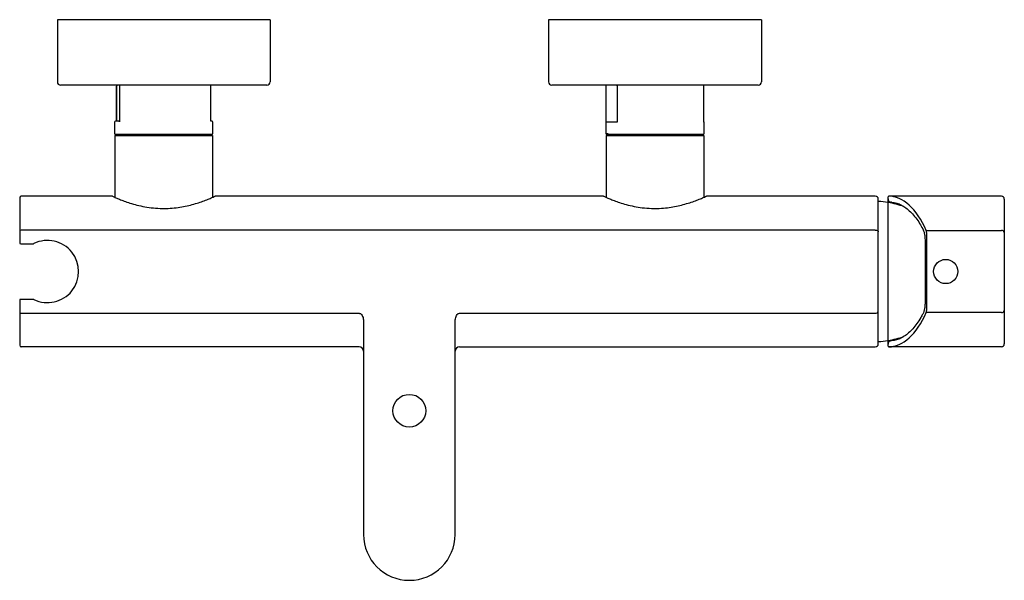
# Model space of a CAD drawing. Header units: millimetres. Extents: x 4134.486 to 4134.787, y 1861.115 to 1861.286.
import ezdxf

# ---------------------------------------------------------------- set-up
doc = ezdxf.new("R2010")
doc.units = ezdxf.units.MM
doc.layers.add('SANINDUSA', color=3, linetype='Continuous')

msp = doc.modelspace()

# ---------------------------------------------------------------- linework, layer by layer
at = {"layer": 'SANINDUSA'}
for p, q in [((4134.502276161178, 1861.285983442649), (4134.49781716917, 1861.285983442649)), ((4134.49781716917, 1861.285983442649), (4134.49781716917, 1861.266983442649)), ((4134.56281716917, 1861.285983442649), (4134.502276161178, 1861.285983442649)), ((4134.56281716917, 1861.285983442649), (4134.56281716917, 1861.266983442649)), ((4134.71281716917, 1861.285983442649), (4134.64781716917, 1861.285983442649)), ((4134.64781716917, 1861.285983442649), (4134.64781716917, 1861.266983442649)), ((4134.71281716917, 1861.285983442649), (4134.71281716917, 1861.266983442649)), ((4134.503138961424, 1861.265983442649), (4134.49881716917, 1861.265983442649)), ((4134.56181716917, 1861.265983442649), (4134.503138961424, 1861.265983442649)), ((4134.515925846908, 1861.265733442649), (4134.5159250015, 1861.265733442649)), ((4134.515925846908, 1861.254983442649), (4134.515925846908, 1861.265733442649)), ((4134.516803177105, 1861.265733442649), (4134.516803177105, 1861.25482321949)), ((4134.654018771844, 1861.265983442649), (4134.64881716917, 1861.265983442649)), ((4134.71181716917, 1861.265983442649), (4134.654018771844, 1861.265983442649)), ((4134.66534778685, 1861.265733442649), (4134.665335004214, 1861.265733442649)), ((4134.668762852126, 1861.265733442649), (4134.668718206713, 1861.265733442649)), ((4134.668762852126, 1861.265733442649), (4134.668762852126, 1861.254733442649)), ((4134.695299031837, 1861.254733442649), (4134.695299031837, 1861.265733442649)), ((4134.695299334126, 1861.265733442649), (4134.695299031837, 1861.265733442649)), ((4134.668762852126, 1861.254733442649), (4134.665317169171, 1861.254733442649)), ((4134.69531716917, 1861.254733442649), (4134.695299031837, 1861.254733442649)), ((4134.51541716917, 1861.250583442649), (4134.541761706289, 1861.250583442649)), ((4134.51541716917, 1861.250583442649), (4134.51541716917, 1861.231728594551)), ((4134.541761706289, 1861.250583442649), (4134.54521716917, 1861.250583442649)), ((4134.54521716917, 1861.250583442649), (4134.54521716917, 1861.23172970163)), ((4134.665317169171, 1861.251233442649), (4134.666084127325, 1861.251233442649)), ((4134.66541716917, 1861.250583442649), (4134.691761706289, 1861.250583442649)), ((4134.66541716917, 1861.250583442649), (4134.66541716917, 1861.231728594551)), ((4134.691761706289, 1861.250583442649), (4134.69521716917, 1861.250583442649)), ((4134.69521716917, 1861.250583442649), (4134.69521716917, 1861.23172970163)), ((4134.48631716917, 1861.231583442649), (4134.48631716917, 1861.221378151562)), ((4134.514627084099, 1861.232078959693), (4134.486817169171, 1861.232083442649)), ((4134.664627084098, 1861.232078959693), (4134.54601716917, 1861.232083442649)), ((4134.74761716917, 1861.232083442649), (4134.69601716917, 1861.232083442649)), ((4134.751518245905, 1861.23123403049), (4134.751518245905, 1861.231883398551)), ((4134.786118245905, 1861.232083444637), (4134.751744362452, 1861.232083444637)), ((4134.74851716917, 1861.221212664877), (4134.74851716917, 1861.231183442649)), ((4134.75151716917, 1861.214034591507), (4134.75151716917, 1861.23016966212)), ((4134.751518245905, 1861.23123235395), (4134.751518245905, 1861.23123403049)), ((4134.751518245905, 1861.230169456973), (4134.751518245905, 1861.23123235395)), ((4134.787018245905, 1861.231183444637), (4134.787018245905, 1861.220973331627)), ((4134.48631716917, 1861.221378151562), (4134.48631716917, 1861.217883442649)), ((4134.74761716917, 1861.221730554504), (4134.486817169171, 1861.221730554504)), ((4134.74851716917, 1861.196954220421), (4134.74851716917, 1861.221212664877)), ((4134.763174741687, 1861.221597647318), (4134.786118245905, 1861.221597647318)), ((4134.763266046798, 1861.220973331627), (4134.763266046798, 1861.19719355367)), ((4134.787018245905, 1861.220973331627), (4134.787018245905, 1861.19719355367)), ((4134.48661716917, 1861.217583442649), (4134.486817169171, 1861.217583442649)), ((4134.486817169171, 1861.217583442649), (4134.49050439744, 1861.217583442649)), ((4134.75151716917, 1861.187997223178), (4134.75151716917, 1861.214034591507)), ((4134.48631716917, 1861.200283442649), (4134.48631716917, 1861.196954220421)), ((4134.486817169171, 1861.200583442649), (4134.48661716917, 1861.200583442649)), ((4134.49050439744, 1861.200583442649), (4134.486817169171, 1861.200583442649)), ((4134.48631716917, 1861.196954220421), (4134.48631716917, 1861.196670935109)), ((4134.48631716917, 1861.196670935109), (4134.48631716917, 1861.186583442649)), ((4134.486817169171, 1861.19631682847), (4134.59001716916, 1861.19631682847)), ((4134.62061716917, 1861.19631682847), (4134.74761716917, 1861.19631682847)), ((4134.74851716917, 1861.186983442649), (4134.74851716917, 1861.196954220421)), ((4134.786118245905, 1861.196569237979), (4134.763174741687, 1861.196569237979)), ((4134.787018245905, 1861.19719355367), (4134.787018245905, 1861.18698344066)), ((4134.59131716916, 1861.193936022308), (4134.59131716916, 1861.128783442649)), ((4134.61931716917, 1861.128783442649), (4134.61931716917, 1861.193936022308)), ((4134.751518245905, 1861.186934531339), (4134.751518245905, 1861.187997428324)), ((4134.751518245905, 1861.186932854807), (4134.751518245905, 1861.186934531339)), ((4134.751518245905, 1861.186283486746), (4134.751518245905, 1861.186932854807)), ((4134.751536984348, 1861.186932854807), (4134.751518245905, 1861.186932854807)), ((4134.59001716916, 1861.186083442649), (4134.486817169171, 1861.186083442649)), ((4134.62061716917, 1861.186083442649), (4134.74761716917, 1861.186083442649)), ((4134.786118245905, 1861.18608344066), (4134.75171824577, 1861.186083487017))]:
    msp.add_line(p, q, dxfattribs=at)
at = {"layer": 'SANINDUSA', "flags": 128}
for points in [[(4134.69531716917, 1861.254733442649), (4134.69531236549, 1861.254782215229), (4134.695299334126, 1861.254826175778)], [(4134.76211395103, 1861.196079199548), (4134.762123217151, 1861.196095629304), (4134.762125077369, 1861.196098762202)]]:
    msp.add_lwpolyline(points, dxfattribs=at)
at = {"layer": 'SANINDUSA'}
for centre, radius in [((4134.769128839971, 1861.209083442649), 0.003699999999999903), ((4134.605317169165, 1861.166575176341), 0.005)]:
    msp.add_circle(centre, radius, dxfattribs=at)
for centre, radius, start, end in [((4134.49881716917, 1861.266983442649), 0.001000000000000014, 180, 270), ((4134.517052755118, 1861.265733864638), 0.000249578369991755, 90.09720491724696, 180.0968762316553), ((4134.544458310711, 1861.265732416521), 0.0002510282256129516, 0.2342085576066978, 89.76579133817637), ((4134.56181716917, 1861.266983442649), 0.001000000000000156, 270, 0), ((4134.64881716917, 1861.266983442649), 0.001000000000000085, 180, 270), ((4134.66558515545, 1861.265733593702), 0.0002498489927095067, 90.03468169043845, 180.0346397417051), ((4134.665591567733, 1861.265739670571), 0.0002438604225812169, 91.54230572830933, 181.4634291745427), ((4134.668961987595, 1861.265739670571), 0.0002438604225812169, 91.54230572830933, 181.4634291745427), ((4134.668988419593, 1861.265758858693), 0.0002269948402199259, 98.35801081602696, 186.4287455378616), ((4134.69504918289, 1861.265733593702), 0.0002498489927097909, 359.9653602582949, 89.96531830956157), ((4134.71181716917, 1861.266983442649), 0.001000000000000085, 270, 0), ((4134.51556716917, 1861.254733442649), 0.0002500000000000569, 90, 180), ((4134.54506716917, 1861.254733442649), 0.0002499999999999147, 0, 90), ((4134.66556716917, 1861.254733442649), 0.0002499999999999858, 151.3457428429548, 180), ((4134.51556716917, 1861.251233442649), 0.0002499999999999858, 180, 270), ((4134.54506716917, 1861.251233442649), 0.0002499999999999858, 270, 0), ((4134.66556716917, 1861.251233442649), 0.0002500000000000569, 180, 270), ((4134.69506716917, 1861.251233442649), 0.0002500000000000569, 270, 0), ((4134.486817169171, 1861.231583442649), 0.0004999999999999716, 90, 180), ((4134.74761716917, 1861.231183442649), 0.0009000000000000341, 0, 90), ((4134.75171824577, 1861.231883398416), 0.0001999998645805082, 89.99996123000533, 179.9999612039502), ((4134.786118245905, 1861.231183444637), 0.000899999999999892, 0, 90), ((4134.748709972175, 1861.2154346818), 0.01499999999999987, 79.21369812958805, 90.73647352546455), ((4134.744031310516, 1861.190876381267), 0.0400000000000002, 72.01911239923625, 79.21369812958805), ((4134.486754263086, 1861.2212888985), 0.0004461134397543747, 81.8937535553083, 168.4590594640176), ((4134.786234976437, 1861.220805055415), 0.0008011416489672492, 12.125019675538, 98.37811995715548), ((4134.48661716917, 1861.217883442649), 0.0003000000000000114, 180, 270), ((4134.49050439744, 1861.217883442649), 0.0003000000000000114, 270, 296.1089056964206), ((4134.49481716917, 1861.209083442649), 0.009500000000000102, 243.8910943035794, 116.1089056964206), ((4134.48661716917, 1861.200283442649), 0.0003000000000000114, 90, 180), ((4134.49050439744, 1861.200283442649), 0.0003000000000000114, 63.89109430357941, 90), ((4134.486754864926, 1861.196758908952), 0.0004464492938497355, 191.3646360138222, 278.0220984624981), ((4134.747729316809, 1861.197112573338), 0.0008036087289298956, 261.9779015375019, 348.6353639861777), ((4134.786234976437, 1861.197361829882), 0.0008011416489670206, 261.6218800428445, 347.874980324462), ((4134.486817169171, 1861.186583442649), 0.0004999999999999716, 180, 270), ((4134.74761716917, 1861.186983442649), 0.0009000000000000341, 270, 0), ((4134.748709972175, 1861.202732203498), 0.01500000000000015, 269.2635264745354, 280.786301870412), ((4134.744031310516, 1861.227290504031), 0.04000000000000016, 280.786301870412, 287.9789922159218), ((4134.786118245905, 1861.18698344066), 0.000899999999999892, 270, 0), ((4134.59001716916, 1861.184783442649), 0.001300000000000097, 0, 90), ((4134.62061716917, 1861.184783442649), 0.001300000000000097, 90, 180), ((4134.75171824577, 1861.186283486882), 0.0001999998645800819, 180.0000387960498, 270.0000387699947), ((4134.605317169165, 1861.128783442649), 0.014000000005, 180, 0)]:
    msp.add_arc(centre, radius, start, end, dxfattribs=at)
for centre, major_axis, ratio, start_param, end_param in [((4134.751744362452, 1861.197851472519), (0, 0.03423197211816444), 0.4635832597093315, 5.478980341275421, 6.284831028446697), ((4134.762939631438, 1861.220973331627), (0, 0.0009000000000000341), 0.3626837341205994, 4.712388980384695, 5.47898034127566), ((4134.751744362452, 1861.220315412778), (0, 0.03423197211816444), 0.4635832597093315, 3.139946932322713, 3.945797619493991), ((4134.762939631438, 1861.19719355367), (0, 0.000899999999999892), 0.3626837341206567, 3.945797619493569, 4.712388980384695)]:
    msp.add_ellipse(centre, major_axis=major_axis, ratio=ratio, start_param=start_param, end_param=end_param, dxfattribs=at)
for points in [[(4134.5159250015, 1861.265733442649), (4134.5159250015, 1861.254983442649)], [(4134.516173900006, 1861.265983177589), (4134.516142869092, 1861.265981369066)], [(4134.51646716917, 1861.265983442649), (4134.51646716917, 1861.265977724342)], [(4134.544709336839, 1861.254983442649), (4134.544709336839, 1861.265733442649)], [(4134.665335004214, 1861.265733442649), (4134.665335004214, 1861.254826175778)], [(4134.695299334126, 1861.254727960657), (4134.695299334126, 1861.265733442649)], [(4134.51531716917, 1861.254733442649), (4134.51531716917, 1861.251233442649)], [(4134.54531716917, 1861.251233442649), (4134.54531716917, 1861.254733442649)], [(4134.665317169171, 1861.254733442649), (4134.665317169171, 1861.251233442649)], [(4134.69531716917, 1861.251233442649), (4134.69531716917, 1861.254733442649)], [(4134.51981716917, 1861.250983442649), (4134.51981716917, 1861.250583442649)], [(4134.54081716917, 1861.250583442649), (4134.54081716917, 1861.250983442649)], [(4134.669817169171, 1861.250983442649), (4134.669817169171, 1861.250583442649)], [(4134.69081716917, 1861.250583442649), (4134.69081716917, 1861.250983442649)], [(4134.752578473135, 1861.230221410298), (4134.752465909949, 1861.230232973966)], [(4134.762802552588, 1861.218724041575), (4134.762802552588, 1861.199442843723)]]:
    msp.add_open_spline(points, degree=1, dxfattribs=at)
for points, knots in [([(4134.516017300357, 1861.265927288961), (4134.516001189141, 1861.265911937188), (4134.515967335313, 1861.265879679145), (4134.515932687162, 1861.265812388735), (4134.515927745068, 1861.265760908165), (4134.515925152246, 1861.265733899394)], [0, 0, 0, 0, 0.3015060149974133, 0.6335420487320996, 1, 1, 1, 1]), ([(4134.51614286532, 1861.265981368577), (4134.51611173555, 1861.265973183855), (4134.516067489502, 1861.265961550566), (4134.516026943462, 1861.265937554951), (4134.516017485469, 1861.26592748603), (4134.516017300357, 1861.265927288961)], [0, 0, 0, 0, 0.6994214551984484, 0.9941170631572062, 1, 1, 1, 1]), ([(4134.516746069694, 1861.254983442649), (4134.516479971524, 1861.254983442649), (4134.515944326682, 1861.254983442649), (4134.51556716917, 1861.254983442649), (4134.51556716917, 1861.254983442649), (4134.515567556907, 1861.254983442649)], [0, 0, 0, 0, 0.4722147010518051, 0.950549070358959, 1, 1, 1, 1]), ([(4134.516803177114, 1861.254823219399), (4134.516800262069, 1861.254846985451), (4134.516789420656, 1861.254935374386), (4134.516769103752, 1861.254973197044), (4134.516752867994, 1861.254980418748), (4134.516746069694, 1861.254983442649)], [0, 0, 0, 0, 0.1761228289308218, 0.6550229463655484, 1, 1, 1, 1]), ([(4134.54506716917, 1861.254983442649), (4134.545026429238, 1861.254983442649), (4134.545048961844, 1861.254983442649), (4134.544857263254, 1861.254983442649), (4134.544709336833, 1861.254983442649)], [0, 0, 0, 0, 0.2679573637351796, 0.9159794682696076, 0.9159794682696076, 0.9159794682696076, 0.9159794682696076]), ([(4134.51556716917, 1861.250983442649), (4134.515738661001, 1861.250983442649), (4134.5159891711, 1861.250983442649), (4134.517032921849, 1861.250983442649), (4134.518606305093, 1861.250983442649), (4134.520712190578, 1861.250983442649), (4134.523219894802, 1861.250983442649), (4134.525967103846, 1861.250983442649), (4134.52877173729, 1861.250983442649), (4134.531535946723, 1861.250983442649), (4134.534258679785, 1861.250983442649), (4134.536933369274, 1861.250983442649), (4134.539455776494, 1861.250983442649), (4134.541647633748, 1861.250983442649), (4134.543369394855, 1861.250983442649), (4134.544495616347, 1861.250983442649), (4134.545041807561, 1861.250983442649), (4134.545015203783, 1861.250983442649), (4134.545006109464, 1861.250983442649)], [0, 0, 0, 0, 0.05982462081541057, 0.1232327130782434, 0.1892769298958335, 0.2567226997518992, 0.324168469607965, 0.3902126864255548, 0.4536207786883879, 0.5134453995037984, 0.573270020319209, 0.6366781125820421, 0.7027223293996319, 0.7701680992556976, 0.8376138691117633, 0.9036580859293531, 0.9670661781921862, 1, 1, 1, 1]), ([(4134.66556716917, 1861.250983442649), (4134.667909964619, 1861.250983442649), (4134.668946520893, 1861.250983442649), (4134.671109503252, 1861.250983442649), (4134.673664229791, 1861.250983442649), (4134.676509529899, 1861.250983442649), (4134.679449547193, 1861.250983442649), (4134.682307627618, 1861.250983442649), (4134.684999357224, 1861.250983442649), (4134.687531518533, 1861.250983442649), (4134.689891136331, 1861.250983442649), (4134.691964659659, 1861.250983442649), (4134.693607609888, 1861.250983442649), (4134.694645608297, 1861.250983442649), (4134.695102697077, 1861.250983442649), (4134.695026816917, 1861.250983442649), (4134.69501040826, 1861.250983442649)], [0, 0, 0, 0, 0.07355452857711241, 0.1501670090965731, 0.2284053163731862, 0.3066436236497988, 0.3832561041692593, 0.4568106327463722, 0.5262082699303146, 0.5956059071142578, 0.6691604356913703, 0.7457729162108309, 0.8240112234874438, 0.9022495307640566, 0.978862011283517, 1, 1, 1, 1]), ([(4134.514627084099, 1861.232078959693), (4134.514625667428, 1861.232079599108), (4134.514580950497, 1861.232099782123), (4134.514848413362, 1861.231978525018), (4134.51545458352, 1861.231710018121), (4134.5164575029, 1861.231284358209), (4134.517799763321, 1861.230753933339), (4134.51949344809, 1861.230150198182), (4134.521541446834, 1861.229524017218), (4134.52388962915, 1861.228957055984), (4134.5264779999, 1861.228527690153), (4134.529095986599, 1861.228314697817), (4134.531690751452, 1861.228325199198), (4134.534097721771, 1861.22852853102), (4134.536384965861, 1861.228892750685), (4134.538526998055, 1861.229377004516), (4134.540529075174, 1861.22995173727), (4134.542361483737, 1861.230576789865), (4134.543872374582, 1861.231158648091), (4134.544776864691, 1861.23153690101), (4134.545026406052, 1861.231646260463), (4134.545027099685, 1861.231646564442)], [0, 0, 0, 0, 0.001860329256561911, 0.05872093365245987, 0.1138980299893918, 0.1705708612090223, 0.2276097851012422, 0.2860630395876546, 0.3475129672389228, 0.4107364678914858, 0.4718922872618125, 0.5352308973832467, 0.5904964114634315, 0.6475226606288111, 0.7009445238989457, 0.7557062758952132, 0.8137062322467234, 0.8731601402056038, 0.9355307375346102, 0.9998207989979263, 1, 1, 1, 1]), ([(4134.545027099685, 1861.231646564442), (4134.545309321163, 1861.231769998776), (4134.545885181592, 1861.232021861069), (4134.545972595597, 1861.232062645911), (4134.54601716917, 1861.232083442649)], [0, 0, 0, 0, 0.4900865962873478, 1, 1, 1, 1]), ([(4134.664627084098, 1861.232078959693), (4134.664625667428, 1861.232079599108), (4134.664580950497, 1861.232099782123), (4134.664848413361, 1861.231978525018), (4134.66545458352, 1861.231710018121), (4134.6664575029, 1861.231284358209), (4134.667799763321, 1861.230753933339), (4134.66949344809, 1861.230150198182), (4134.671541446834, 1861.229524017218), (4134.673889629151, 1861.228957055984), (4134.676477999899, 1861.228527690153), (4134.679095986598, 1861.228314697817), (4134.681690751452, 1861.228325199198), (4134.684097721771, 1861.22852853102), (4134.686384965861, 1861.228892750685), (4134.688526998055, 1861.229377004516), (4134.690529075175, 1861.22995173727), (4134.692361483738, 1861.230576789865), (4134.693872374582, 1861.231158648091), (4134.694776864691, 1861.23153690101), (4134.695026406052, 1861.231646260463), (4134.695027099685, 1861.231646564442)], [0, 0, 0, 0, 0.001860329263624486, 0.05872093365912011, 0.1138980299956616, 0.170570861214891, 0.2276097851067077, 0.2860630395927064, 0.3475129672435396, 0.4107364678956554, 0.4718922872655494, 0.5352308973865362, 0.5904964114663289, 0.647522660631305, 0.7009445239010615, 0.7557062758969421, 0.8137062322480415, 0.8731601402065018, 0.9355307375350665, 0.9998207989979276, 0.9999999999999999, 0.9999999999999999, 0.9999999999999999, 0.9999999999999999]), ([(4134.695027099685, 1861.231646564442), (4134.695309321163, 1861.231769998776), (4134.695885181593, 1861.232021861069), (4134.695972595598, 1861.232062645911), (4134.69601716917, 1861.232083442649)], [0, 0, 0, 0, 0.4900865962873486, 1, 1, 1, 1]), ([(4134.751518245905, 1861.23123235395), (4134.751520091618, 1861.231187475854), (4134.751526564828, 1861.231030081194), (4134.751612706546, 1861.230764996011), (4134.751821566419, 1861.230486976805), (4134.752114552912, 1861.230295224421), (4134.752345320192, 1861.230239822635), (4134.752462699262, 1861.230233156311), (4134.752465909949, 1861.230232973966)], [0, 0, 0, 0, 0.08835745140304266, 0.3098837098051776, 0.5363022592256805, 0.7649177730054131, 0.9935697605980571, 1, 1, 1, 1]), ([(4134.752582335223, 1861.230219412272), (4134.752742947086, 1861.230210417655), (4134.75338401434, 1861.230174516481), (4134.754501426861, 1861.229895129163), (4134.755927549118, 1861.229250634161), (4134.757320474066, 1861.22829747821), (4134.758664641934, 1861.227063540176), (4134.759948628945, 1861.225554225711), (4134.761102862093, 1861.223900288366), (4134.761798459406, 1861.222653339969), (4134.762109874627, 1861.222071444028)], [0, 0, 0, 0, 0.04945403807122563, 0.1973911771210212, 0.3427119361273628, 0.483944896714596, 0.6217330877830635, 0.756975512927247, 0.8902287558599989, 1, 1, 1, 1]), ([(4134.74761716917, 1861.221730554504), (4134.747857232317, 1861.221730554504), (4134.748090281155, 1861.221674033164), (4134.748339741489, 1861.221529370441), (4134.748404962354, 1861.22147270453), (4134.748494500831, 1861.22134707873), (4134.74851716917, 1861.221280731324), (4134.74851716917, 1861.221212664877)], [0, 0, 0, 0, 0.4999999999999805, 0.4999999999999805, 0.7499999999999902, 0.7499999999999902, 1, 1, 1, 1]), ([(4134.762109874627, 1861.222071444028), (4134.762199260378, 1861.221894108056), (4134.762396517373, 1861.221502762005), (4134.762633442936, 1861.220613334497), (4134.762784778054, 1861.219646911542), (4134.762788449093, 1861.218995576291), (4134.762802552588, 1861.218724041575)], [0, 0, 0, 0, 0.2332697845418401, 0.5147811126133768, 0.7970966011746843, 1, 1, 1, 1]), ([(4134.762802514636, 1861.199442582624), (4134.762802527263, 1861.199442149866), (4134.762813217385, 1861.199075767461), (4134.762756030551, 1861.198331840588), (4134.76258376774, 1861.197319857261), (4134.762347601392, 1861.196540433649), (4134.762174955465, 1861.196225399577), (4134.762125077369, 1861.196098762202)], [0, 0, 0, 0, 0.0003251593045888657, 0.2752872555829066, 0.5517548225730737, 0.8296629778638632, 1, 1, 1, 1]), ([(4134.59001716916, 1861.19631682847), (4134.590081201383, 1861.19631682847), (4134.590143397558, 1861.196307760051), (4134.590264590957, 1861.196273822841), (4134.590324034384, 1861.196248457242), (4134.590487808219, 1861.19615735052), (4134.590582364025, 1861.196076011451), (4134.590833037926, 1861.195801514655), (4134.590953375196, 1861.195584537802), (4134.591140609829, 1861.195135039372), (4134.591206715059, 1861.194899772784), (4134.591295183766, 1861.194421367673), (4134.59131716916, 1861.194179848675), (4134.59131716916, 1861.193936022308)], [0, 0, 0, 0, 0.06249999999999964, 0.06249999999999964, 0.1249999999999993, 0.1249999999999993, 0.2499999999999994, 0.2499999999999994, 0.4999999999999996, 0.4999999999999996, 0.7499999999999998, 0.7499999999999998, 1, 1, 1, 1]), ([(4134.61931716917, 1861.193936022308), (4134.61931716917, 1861.194179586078), (4134.619339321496, 1861.194422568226), (4134.619427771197, 1861.194900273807), (4134.619493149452, 1861.195133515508), (4134.619681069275, 1861.195584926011), (4134.619800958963, 1861.195800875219), (4134.620051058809, 1861.196075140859), (4134.620146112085, 1861.19615708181), (4134.620364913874, 1861.196278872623), (4134.620489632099, 1861.19631682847), (4134.62061716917, 1861.19631682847)], [0, 0, 0, 0, 0.2500000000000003, 0.2500000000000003, 0.5000000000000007, 0.5000000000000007, 0.750000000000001, 0.750000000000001, 0.8750000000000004, 0.8750000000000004, 1, 1, 1, 1]), ([(4134.762112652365, 1861.196076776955), (4134.761916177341, 1861.195718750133), (4134.761344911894, 1861.194677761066), (4134.760342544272, 1861.193144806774), (4134.759094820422, 1861.191571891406), (4134.757794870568, 1861.19027071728), (4134.75645775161, 1861.189244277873), (4134.755094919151, 1861.188507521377), (4134.753766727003, 1861.188049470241), (4134.752895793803, 1861.18797970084), (4134.752465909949, 1861.187933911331)], [0, 0, 0, 0, 0.06834128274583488, 0.198707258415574, 0.3303325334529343, 0.4634146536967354, 0.598069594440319, 0.734666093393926, 0.8739051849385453, 1, 1, 1, 1]), ([(4134.752465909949, 1861.187933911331), (4134.752462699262, 1861.187933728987), (4134.752345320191, 1861.187927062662), (4134.752114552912, 1861.187871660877), (4134.751821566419, 1861.187679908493), (4134.751612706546, 1861.187401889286), (4134.751526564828, 1861.187136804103), (4134.751520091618, 1861.186979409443), (4134.751518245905, 1861.186934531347)], [0, 0, 0, 0, 0.006430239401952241, 0.235082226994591, 0.4636977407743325, 0.6901162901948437, 0.9116425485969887, 0.9999999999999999, 0.9999999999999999, 0.9999999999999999, 0.9999999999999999])]:
    msp.add_open_spline(points, degree=3, knots=knots, dxfattribs=at)

doc.saveas('drawing.dxf')
